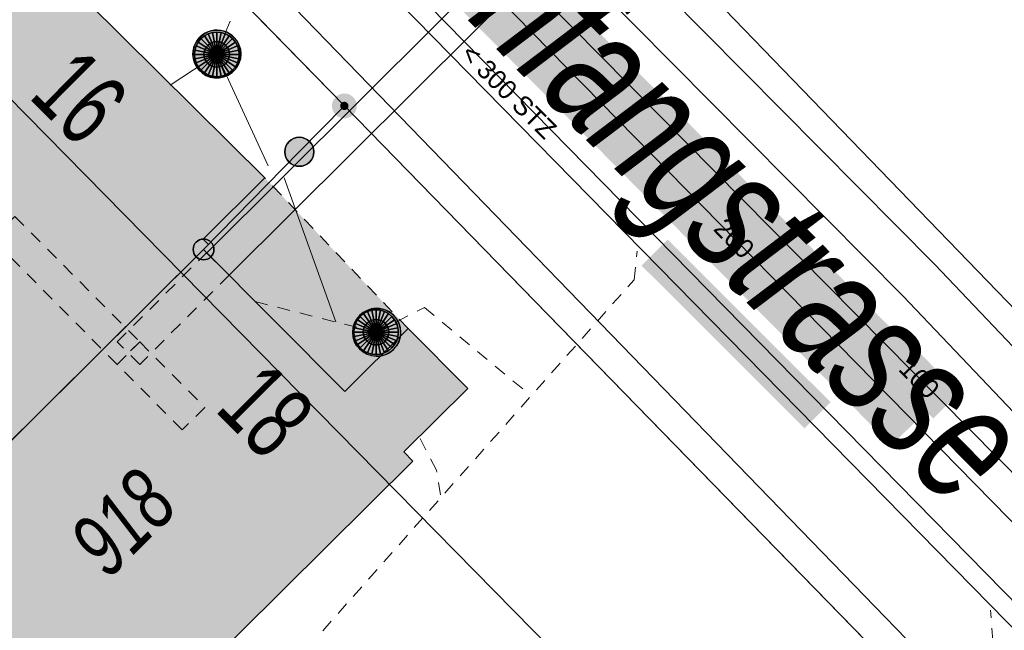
# Model space of a CAD drawing. Header units: metres. Extents: x 2695560 to 2696939, y 1260529 to 1262050.
# Tile 17 of 256: x 2695768 to 2695783, y 1260864 to 1260873. Entities that reach past the tile are written whole.
import ezdxf

# ---------------------------------------------------------------- set-up
doc = ezdxf.new("R2010")
doc.units = ezdxf.units.M
doc.linetypes.add('AUSGEZOGEN', pattern=[0])
doc.linetypes.add('VERDECKT2_S2', pattern=[0.36, 0.2, -0.16])
for name, color, linetype in [('XR$1$AV_Flächen (EO)', 7, 'AUSGEZOGEN'), ('XR$1$AV_Gebäudeflächen (BB)', 7, 'AUSGEZOGEN'), ('XR$1$AV_Gebäudeflächen (EO)', 7, 'AUSGEZOGEN'), ('XR$1$AV_Grenzpunkte', 7, 'AUSGEZOGEN'), ('XR$1$AV_Haus-Nr.', 7, 'AUSGEZOGEN'), ('XR$1$AV_Linien (BB)', 7, 'AUSGEZOGEN'), ('XR$1$AV_Strassennamen', 7, 'AUSGEZOGEN'), ('XR$1$AV_Versicherung-Nr.', 7, 'AUSGEZOGEN'), ('XR$1$AW_LK_Schachtdeckel', 24, 'AUSGEZOGEN'), ('XR$1$Liegenschaftsgrenzen', 7, 'AUSGEZOGEN'), ('XR$1$PFAV', 255, 'AUSGEZOGEN'), ('XR$1$PFAW', 255, 'AUSGEZOGEN'), ('XR$1$RP_Abstandslinie', 7, 'AUSGEZOGEN')]:
    doc.layers.add(name, color=color, linetype=linetype)
for name, color, linetype, lineweight in [('XR$2$ABW-Linie-R-genau', 4, 'AUSGEZOGEN', 18), ('XR$2$ABW-Linie-R-ungenau', 4, 'VERDECKT2_S2', 18), ('XR$2$ABW-LinieFlaeche-R-genau', 4, 'AUSGEZOGEN', 18), ('XR$2$ABW-Punkt', 6, 'AUSGEZOGEN', 18), ('XR$2$ELE-Flaeche-oberirdisch', 1, 'AUSGEZOGEN', 18), ('XR$2$ELE-LinieFlaeche-genau', 1, 'AUSGEZOGEN', 18), ('XR$2$ELE-LinieFlaeche-ungenau', 1, 'VERDECKT2_S2', 18), ('XR$2$GAS-Linie-genau', 12, 'AUSGEZOGEN', 18), ('XR$2$KOM-Linie-U-genau', 91, 'AUSGEZOGEN', 18), ('XR$2$WAS-Linie-genau', 5, 'AUSGEZOGEN', 18), ('XR$2$WEI-Text', 59, 'AUSGEZOGEN', 18)]:
    doc.layers.add(name, color=color, linetype=linetype, lineweight=lineweight)
doc.styles.add('ARIAL', font='arial.ttf')
doc.styles.add('TXT', font='txt')

# ---------------------------------------------------------------- blocks, each defined once
blk = doc.blocks.new('BAV15')
at = {"layer": 'XR$1$PFAV', "transparency": 33554687}
blk.add_hatch(color=7, dxfattribs=at).paths.add_polyline_path([(0.5, 0), (0.49, 0.101), (0.459, 0.197), (0.41, 0.286), (0.344, 0.362), (0.264, 0.424), (0.174, 0.469), (0.076, 0.494), (-0.025, 0.499), (-0.125, 0.484), (-0.22, 0.449), (-0.306, 0.395), (-0.379, 0.326), (-0.437, 0.243), (-0.477, 0.15), (-0.497, 0.051), (-0.497, -0.051), (-0.477, -0.15), (-0.437, -0.243), (-0.379, -0.326), (-0.306, -0.395), (-0.22, -0.449), (-0.125, -0.484), (-0.025, -0.499), (0.076, -0.494), (0.174, -0.469), (0.264, -0.424), (0.344, -0.362), (0.41, -0.286), (0.459, -0.197), (0.49, -0.101)])
at = {"color": 7, "transparency": 33554687}
for start, end in [(90, 270), (270, 90)]:
    blk.add_arc((0, 0), 0.5, start, end, dxfattribs=at)
at = {"layer": 'XR$1$PFAV', "transparency": 33554687}
blk.add_circle((0, 0), 0.5, dxfattribs=at)
blk = doc.blocks.new('BWAV20')
at = {"true_color": 0x000000, "transparency": 33554687}
blk.add_hatch(color=18, dxfattribs=at).paths.add_polyline_path([(0.167, 0), (0.163, 0.034), (0.153, 0.066), (0.137, 0.095), (0.115, 0.121), (0.088, 0.141), (0.058, 0.156), (0.025, 0.165), (-0.008, 0.166), (-0.042, 0.161), (-0.073, 0.15), (-0.102, 0.132), (-0.126, 0.109), (-0.146, 0.081), (-0.159, 0.05), (-0.166, 0.017), (-0.166, -0.017), (-0.159, -0.05), (-0.146, -0.081), (-0.126, -0.109), (-0.102, -0.132), (-0.073, -0.15), (-0.042, -0.161), (-0.008, -0.166), (0.025, -0.165), (0.058, -0.156), (0.088, -0.141), (0.115, -0.121), (0.137, -0.095), (0.153, -0.066), (0.163, -0.034)])
at = {"layer": 'XR$1$PFAV', "transparency": 33554687}
blk.add_hatch(color=7, dxfattribs=at).paths.add_polyline_path([(0.5, 0), (0.49, 0.101), (0.459, 0.197), (0.41, 0.286), (0.344, 0.362), (0.264, 0.424), (0.174, 0.469), (0.076, 0.494), (-0.025, 0.499), (-0.125, 0.484), (-0.22, 0.449), (-0.306, 0.395), (-0.379, 0.326), (-0.437, 0.243), (-0.477, 0.15), (-0.497, 0.051), (-0.497, -0.051), (-0.477, -0.15), (-0.437, -0.243), (-0.379, -0.326), (-0.306, -0.395), (-0.22, -0.449), (-0.125, -0.484), (-0.025, -0.499), (0.076, -0.494), (0.174, -0.469), (0.264, -0.424), (0.344, -0.362), (0.41, -0.286), (0.459, -0.197), (0.49, -0.101)])
blk = doc.blocks.new('BAW2082')
at = {"layer": 'XR$1$PFAW', "transparency": 33554687}
blk.add_hatch(color=7, dxfattribs=at).paths.add_polyline_path([(0.509, -0.003), (0.499, 0.098), (0.469, 0.194), (0.42, 0.283), (0.354, 0.359), (0.274, 0.421), (0.183, 0.466), (0.085, 0.491), (-0.016, 0.496), (-0.116, 0.481), (-0.211, 0.446), (-0.297, 0.392), (-0.37, 0.323), (-0.428, 0.24), (-0.468, 0.147), (-0.488, 0.047), (-0.488, -0.054), (-0.468, -0.153), (-0.428, -0.246), (-0.37, -0.329), (-0.297, -0.398), (-0.211, -0.452), (-0.116, -0.487), (-0.016, -0.502), (0.085, -0.497), (0.183, -0.472), (0.274, -0.427), (0.354, -0.366), (0.42, -0.289), (0.469, -0.2), (0.499, -0.104)])
at = {"transparency": 33554687}
for start, end in [(91.1948, 268.8052), (268.8052, 91.1948)]:
    blk.add_arc((0.01, 0), 0.5, start, end, dxfattribs=at)
at = {"layer": 'XR$1$PFAW', "transparency": 33554687}
blk.add_circle((0.009, -0.003), 0.5, dxfattribs=at)
blk = doc.blocks.new('ABW-NORMSCHACHT_WEITERE')
at = {"layer": 'XR$2$ABW-Punkt', "linetype": 'AUSGEZOGEN', "lineweight": 25, "transparency": 33554687}
for points in [[(-111, 166, 2500), (0, 0, 2500), (-141, 141, 2500)], [(-111, 166), (0, 0), (-141, 141)], [(-111, 166, 2500), (-111, 166), (-141, 141), (-141, 141, 2500)], [(-77, 185, 2500), (0, 0, 2500), (-111, 166, 2500)], [(-77, 185), (0, 0), (-111, 166)], [(-77, 185, 2500), (-77, 185), (-111, 166), (-111, 166, 2500)], [(-39, 196, 2500), (0, 0, 2500), (-77, 185, 2500)], [(-39, 196), (0, 0), (-77, 185)], [(-39, 196, 2500), (-39, 196), (-77, 185), (-77, 185, 2500)], [(0, 200, 2500), (0, 0, 2500), (-39, 196, 2500)], [(0, 200), (0, 0), (-39, 196)], [(0, 200, 2500), (0, 200), (-39, 196), (-39, 196, 2500)], [(39, 196, 2500), (0, 0, 2500), (0, 200, 2500)], [(39, 196), (0, 0), (0, 200)], [(39, 196, 2500), (39, 196), (0, 200), (0, 200, 2500)], [(77, 185, 2500), (0, 0, 2500), (39, 196, 2500)], [(77, 185), (0, 0), (39, 196)], [(111, 166, 2500), (0, 0, 2500), (77, 185, 2500)], [(111, 166), (0, 0), (77, 185)], [(141, 141, 2500), (0, 0, 2500), (111, 166, 2500)], [(141, 141), (0, 0), (111, 166)], [(77, 185, 2500), (77, 185), (39, 196), (39, 196, 2500)], [(111, 166, 2500), (111, 166), (77, 185), (77, 185, 2500)], [(141, 141, 2500), (141, 141), (111, 166), (111, 166, 2500)], [(-196, 39, 2500), (0, 0, 2500), (-200, 0, 2500)], [(-196, 39), (0, 0), (-200, 0)], [(-196, 39, 2500), (-196, 39), (-200, 0), (-200, 0, 2500)], [(-200, 0, 2500), (0, 0, 2500), (-196, -39, 2500)], [(-200, 0), (0, 0), (-196, -39)], [(-185, 77, 2500), (0, 0, 2500), (-196, 39, 2500)], [(-185, 77), (0, 0), (-196, 39)], [(-185, 77, 2500), (-185, 77), (-196, 39), (-196, 39, 2500)], [(-196, -39, 2500), (0, 0, 2500), (-185, -77, 2500)], [(-196, -39), (0, 0), (-185, -77)], [(-166, 111, 2500), (0, 0, 2500), (-185, 77, 2500)], [(-166, 111), (0, 0), (-185, 77)], [(-166, 111, 2500), (-166, 111), (-185, 77), (-185, 77, 2500)], [(-185, -77, 2500), (0, 0, 2500), (-166, -111, 2500)], [(-185, -77), (0, 0), (-166, -111)], [(-141, 141, 2500), (0, 0, 2500), (-166, 111, 2500)], [(-141, 141), (0, 0), (-166, 111)], [(-141, 141, 2500), (-141, 141), (-166, 111), (-166, 111, 2500)], [(-166, -111, 2500), (0, 0, 2500), (-141, -141, 2500)], [(-166, -111), (0, 0), (-141, -141)], [(-141, -141, 2500), (0, 0, 2500), (-111, -166, 2500)], [(-141, -141), (0, 0), (-111, -166)], [(-111, -166, 2500), (0, 0, 2500), (-77, -185, 2500)], [(-111, -166), (0, 0), (-77, -185)], [(-77, -185, 2500), (0, 0, 2500), (-39, -196, 2500)], [(-77, -185), (0, 0), (-39, -196)], [(-39, -196, 2500), (0, 0, 2500), (0, -200, 2500)], [(-39, -196), (0, 0), (0, -200)], [(166, 111, 2500), (0, 0, 2500), (141, 141, 2500)], [(166, 111), (0, 0), (141, 141)], [(185, 77, 2500), (0, 0, 2500), (166, 111, 2500)], [(185, 77), (0, 0), (166, 111)], [(196, 39, 2500), (0, 0, 2500), (185, 77, 2500)], [(196, 39), (0, 0), (185, 77)], [(200, 0, 2500), (0, 0, 2500), (196, 39, 2500)], [(200, 0), (0, 0), (196, 39)], [(0, -200, 2500), (0, 0, 2500), (39, -196, 2500)], [(39, -196, 2500), (0, 0, 2500), (77, -185, 2500)], [(77, -185, 2500), (0, 0, 2500), (111, -166, 2500)], [(111, -166, 2500), (0, 0, 2500), (141, -141, 2500)], [(141, -141, 2500), (0, 0, 2500), (166, -111, 2500)], [(166, -111, 2500), (0, 0, 2500), (185, -77, 2500)], [(185, -77, 2500), (0, 0, 2500), (196, -39, 2500)], [(196, -39, 2500), (0, 0, 2500), (200, 0, 2500)], [(0, -200), (0, 0), (39, -196)], [(39, -196), (0, 0), (77, -185)], [(77, -185), (0, 0), (111, -166)], [(111, -166), (0, 0), (141, -141)], [(141, -141), (0, 0), (166, -111)], [(166, -111), (0, 0), (185, -77)], [(185, -77), (0, 0), (196, -39)], [(196, -39), (0, 0), (200, 0)], [(166, 111, 2500), (166, 111), (141, 141), (141, 141, 2500)], [(185, 77, 2500), (185, 77), (166, 111), (166, 111, 2500)], [(196, 39, 2500), (196, 39), (185, 77), (185, 77, 2500)], [(200, 0, 2500), (200, 0), (196, 39), (196, 39, 2500)], [(-200, 0, 2500), (-200, 0), (-196, -39), (-196, -39, 2500)], [(-196, -39, 2500), (-196, -39), (-185, -77), (-185, -77, 2500)], [(-185, -77, 2500), (-185, -77), (-166, -111), (-166, -111, 2500)], [(-166, -111, 2500), (-166, -111), (-141, -141), (-141, -141, 2500)], [(-141, -141, 2500), (-141, -141), (-111, -166), (-111, -166, 2500)], [(111, -166, 2500), (111, -166), (141, -141), (141, -141, 2500)], [(141, -141, 2500), (141, -141), (166, -111), (166, -111, 2500)], [(166, -111, 2500), (166, -111), (185, -77), (185, -77, 2500)], [(185, -77, 2500), (185, -77), (196, -39), (196, -39, 2500)], [(196, -39, 2500), (196, -39), (200, 0), (200, 0, 2500)], [(-111, -166, 2500), (-111, -166), (-77, -185), (-77, -185, 2500)], [(-77, -185, 2500), (-77, -185), (-39, -196), (-39, -196, 2500)], [(-39, -196, 2500), (-39, -196), (0, -200), (0, -200, 2500)], [(0, -200, 2500), (0, -200), (39, -196), (39, -196, 2500)], [(39, -196, 2500), (39, -196), (77, -185), (77, -185, 2500)], [(77, -185, 2500), (77, -185), (111, -166), (111, -166, 2500)]]:
    blk.add_3dface(points, dxfattribs=at)
blk = doc.blocks.new('ABW-DECKEL')
at = {"layer": 'XR$2$ABW-Punkt', "linetype": 'AUSGEZOGEN', "lineweight": 25, "transparency": 33554687}
for points in [[(-134, 323, 2500), (0, 0, 2500), (-194, 291, 2500)], [(-134, 323), (0, 0), (-194, 291)], [(-134, 323, 2500), (-134, 323), (-194, 291), (-194, 291, 2500)], [(-68, 343, 2500), (0, 0, 2500), (-134, 323, 2500)], [(-68, 343), (0, 0), (-134, 323)], [(-68, 343, 2500), (-68, 343), (-134, 323), (-134, 323, 2500)], [(0, 350, 2500), (0, 0, 2500), (-68, 343, 2500)], [(0, 350), (0, 0), (-68, 343)], [(0, 350, 2500), (0, 350), (-68, 343), (-68, 343, 2500)], [(68, 343, 2500), (0, 0, 2500), (0, 350, 2500)], [(68, 343), (0, 0), (0, 350)], [(68, 343, 2500), (68, 343), (0, 350), (0, 350, 2500)], [(134, 323, 2500), (0, 0, 2500), (68, 343, 2500)], [(134, 323), (0, 0), (68, 343)], [(194, 291, 2500), (0, 0, 2500), (134, 323, 2500)], [(194, 291), (0, 0), (134, 323)], [(134, 323, 2500), (134, 323), (68, 343), (68, 343, 2500)], [(194, 291, 2500), (194, 291), (134, 323), (134, 323, 2500)], [(-291, 194, 2500), (0, 0, 2500), (-323, 134, 2500)], [(-291, 194), (0, 0), (-323, 134)], [(-291, 194, 2500), (-291, 194), (-323, 134), (-323, 134, 2500)], [(-247, 247, 2500), (0, 0, 2500), (-291, 194, 2500)], [(-247, 247), (0, 0), (-291, 194)], [(-247, 247, 2500), (-247, 247), (-291, 194), (-291, 194, 2500)], [(-194, 291, 2500), (0, 0, 2500), (-247, 247, 2500)], [(-194, 291), (0, 0), (-247, 247)], [(-194, 291, 2500), (-194, 291), (-247, 247), (-247, 247, 2500)], [(247, 247, 2500), (0, 0, 2500), (194, 291, 2500)], [(247, 247), (0, 0), (194, 291)], [(291, 194, 2500), (0, 0, 2500), (247, 247, 2500)], [(291, 194), (0, 0), (247, 247)], [(323, 134, 2500), (0, 0, 2500), (291, 194, 2500)], [(323, 134), (0, 0), (291, 194)], [(247, 247, 2500), (247, 247), (194, 291), (194, 291, 2500)], [(291, 194, 2500), (291, 194), (247, 247), (247, 247, 2500)], [(323, 134, 2500), (323, 134), (291, 194), (291, 194, 2500)], [(-343, 68, 2500), (0, 0, 2500), (-350, 0, 2500)], [(-343, 68), (0, 0), (-350, 0)], [(-343, 68, 2500), (-343, 68), (-350, 0), (-350, 0, 2500)], [(-350, 0, 2500), (0, 0, 2500), (-343, -68, 2500)], [(-350, 0), (0, 0), (-343, -68)], [(-323, 134, 2500), (0, 0, 2500), (-343, 68, 2500)], [(-323, 134), (0, 0), (-343, 68)], [(-323, 134, 2500), (-323, 134), (-343, 68), (-343, 68, 2500)], [(-343, -68, 2500), (0, 0, 2500), (-323, -134, 2500)], [(-343, -68), (0, 0), (-323, -134)], [(-323, -134, 2500), (0, 0, 2500), (-291, -194, 2500)], [(-323, -134), (0, 0), (-291, -194)], [(-291, -194, 2500), (0, 0, 2500), (-247, -247, 2500)], [(-291, -194), (0, 0), (-247, -247)], [(-247, -247, 2500), (0, 0, 2500), (-194, -291, 2500)], [(-247, -247), (0, 0), (-194, -291)], [(-194, -291, 2500), (0, 0, 2500), (-134, -323, 2500)], [(-194, -291), (0, 0), (-134, -323)], [(-134, -323, 2500), (0, 0, 2500), (-68, -343, 2500)], [(-134, -323), (0, 0), (-68, -343)], [(-68, -343, 2500), (0, 0, 2500), (0, -350, 2500)], [(-68, -343), (0, 0), (0, -350)], [(343, 68, 2500), (0, 0, 2500), (323, 134, 2500)], [(343, 68), (0, 0), (323, 134)], [(350, 0, 2500), (0, 0, 2500), (343, 68, 2500)], [(350, 0), (0, 0), (343, 68)], [(0, -350, 2500), (0, 0, 2500), (68, -343, 2500)], [(68, -343, 2500), (0, 0, 2500), (134, -323, 2500)], [(134, -323, 2500), (0, 0, 2500), (194, -291, 2500)], [(194, -291, 2500), (0, 0, 2500), (247, -247, 2500)], [(247, -247, 2500), (0, 0, 2500), (291, -194, 2500)], [(291, -194, 2500), (0, 0, 2500), (323, -134, 2500)], [(323, -134, 2500), (0, 0, 2500), (343, -68, 2500)], [(343, -68, 2500), (0, 0, 2500), (350, 0, 2500)], [(0, -350), (0, 0), (68, -343)], [(68, -343), (0, 0), (134, -323)], [(134, -323), (0, 0), (194, -291)], [(194, -291), (0, 0), (247, -247)], [(247, -247), (0, 0), (291, -194)], [(291, -194), (0, 0), (323, -134)], [(323, -134), (0, 0), (343, -68)], [(343, -68), (0, 0), (350, 0)], [(343, 68, 2500), (343, 68), (323, 134), (323, 134, 2500)], [(350, 0, 2500), (350, 0), (343, 68), (343, 68, 2500)], [(-350, 0, 2500), (-350, 0), (-343, -68), (-343, -68, 2500)], [(-343, -68, 2500), (-343, -68), (-323, -134), (-323, -134, 2500)], [(-323, -134, 2500), (-323, -134), (-291, -194), (-291, -194, 2500)], [(291, -194, 2500), (291, -194), (323, -134), (323, -134, 2500)], [(323, -134, 2500), (323, -134), (343, -68), (343, -68, 2500)], [(343, -68, 2500), (343, -68), (350, 0), (350, 0, 2500)], [(-291, -194, 2500), (-291, -194), (-247, -247), (-247, -247, 2500)], [(-247, -247, 2500), (-247, -247), (-194, -291), (-194, -291, 2500)], [(-194, -291, 2500), (-194, -291), (-134, -323), (-134, -323, 2500)], [(134, -323, 2500), (134, -323), (194, -291), (194, -291, 2500)], [(194, -291, 2500), (194, -291), (247, -247), (247, -247, 2500)], [(247, -247, 2500), (247, -247), (291, -194), (291, -194, 2500)], [(-134, -323, 2500), (-134, -323), (-68, -343), (-68, -343, 2500)], [(-68, -343, 2500), (-68, -343), (0, -350), (0, -350, 2500)], [(0, -350, 2500), (0, -350), (68, -343), (68, -343, 2500)], [(68, -343, 2500), (68, -343), (134, -323), (134, -323, 2500)]]:
    blk.add_3dface(points, dxfattribs=at)

msp = doc.modelspace()

# ---------------------------------------------------------------- hatches: boundary and pattern name
at = {"transparency": 33554687}
for points in [[(2695775.318, 1260874.331), (2695774.403, 1260873.429), (2695781.212, 1260866.525), (2695782.127, 1260867.427)], [(2695778.519, 1260870.414), (2695778.114, 1260870.018), (2695778.991, 1260869.122), (2695779.396, 1260869.518)], [(2695777.711, 1260869.749), (2695777.304, 1260869.341), (2695779.855, 1260866.793), (2695780.262, 1260867.201)], [(2695781.436, 1260868.197), (2695781.03, 1260867.796), (2695781.868, 1260866.947), (2695782.274, 1260867.348)]]:
    msp.add_hatch(color=7, dxfattribs=at).paths.add_polyline_path(points)
at = {"layer": 'XR$1$AV_Gebäudeflächen (BB)', "true_color": 0xd2d2d2, "transparency": 33554687}
for points in [[(2695765.018, 1260864.202), (2695770.447, 1260869.595), (2695770.525, 1260869.672), (2695770.441, 1260869.756), (2695771.408, 1260870.716), (2695766.944, 1260875.141), (2695760.802, 1260868.738), (2695761.836, 1260867.697), (2695761.69, 1260867.552), (2695762.404, 1260866.833), (2695764.906, 1260864.314)], [(2695770.447, 1260869.595), (2695765.018, 1260864.202), (2695768.304, 1260860.894), (2695773.724, 1260866.278), (2695773.581, 1260866.422), (2695774.582, 1260867.417), (2695773.648, 1260868.357), (2695772.656, 1260867.371)]]:
    msp.add_hatch(color=254, dxfattribs=at).paths.add_polyline_path(points)
at = {"layer": 'XR$1$AV_Gebäudeflächen (EO)', "true_color": 0xebebeb, "transparency": 33554687}
msp.add_hatch(color=7, dxfattribs=at).paths.add_polyline_path([(2695770.447, 1260869.595), (2695772.656, 1260867.371), (2695773.648, 1260868.357), (2695771.408, 1260870.716), (2695770.441, 1260869.756), (2695770.525, 1260869.672)])

# ---------------------------------------------------------------- linework, layer by layer
at = {"layer": 'XR$1$AV_Flächen (EO)', "color": 7, "linetype": 'VERDECKT2_S2', "transparency": 33554687}
msp.add_line((2695773.648, 1260868.357), (2695771.408, 1260870.716), dxfattribs=at)
at = {"layer": 'XR$1$AV_Flächen (EO)', "color": 7, "linetype": 'AUSGEZOGEN', "transparency": 33554687}
for points in [[(2695771.408, 1260870.716), (2695770.441, 1260869.756), (2695770.525, 1260869.672), (2695770.447, 1260869.595)], [(2695770.447, 1260869.595), (2695772.656, 1260867.371), (2695773.648, 1260868.357)]]:
    msp.add_lwpolyline(points, dxfattribs=at)
at = {"layer": 'XR$1$AV_Linien (BB)', "color": 7, "linetype": 'AUSGEZOGEN', "transparency": 33554687}
msp.add_line((2695765.018, 1260864.202), (2695770.447, 1260869.595), dxfattribs=at)
for points in [[(2695796.956, 1260854.276), (2695796.73, 1260854.51), (2695787.44, 1260864.21), (2695775.86, 1260876.2), (2695771.77, 1260880.35), (2695769.369, 1260882.784)], [(2695793.324, 1260850.617), (2695793.04, 1260850.91), (2695781.022, 1260863.25), (2695772.651, 1260871.844), (2695767.99, 1260876.63)], [(2695765.018, 1260864.202), (2695764.906, 1260864.314), (2695762.404, 1260866.833), (2695761.69, 1260867.552), (2695761.836, 1260867.697), (2695760.802, 1260868.738), (2695766.944, 1260875.141), (2695771.408, 1260870.716), (2695770.441, 1260869.756), (2695770.525, 1260869.672), (2695770.447, 1260869.595)], [(2695770.447, 1260869.595), (2695772.656, 1260867.371), (2695773.648, 1260868.357), (2695774.582, 1260867.417), (2695773.581, 1260866.422), (2695773.724, 1260866.278), (2695768.304, 1260860.894), (2695765.018, 1260864.202)]]:
    msp.add_lwpolyline(points, dxfattribs=at)
at = {"layer": 'XR$1$Liegenschaftsgrenzen', "color": 7, "linetype": 'AUSGEZOGEN', "transparency": 33554687}
for p, q in [((2695767.99, 1260876.63), (2695772.651, 1260871.844)), ((2695772.651, 1260871.844), (2695781.022, 1260863.25))]:
    msp.add_line(p, q, dxfattribs=at)
for points in [[(2695765.23, 1260886.98), (2695771.77, 1260880.35), (2695775.86, 1260876.2), (2695787.44, 1260864.21), (2695796.73, 1260854.51)], [(2695772.651, 1260871.844), (2695771.946, 1260871.125), (2695770.447, 1260869.595), (2695765.018, 1260864.202), (2695760.13, 1260859.357)]]:
    msp.add_lwpolyline(points, dxfattribs=at)
at = {"layer": 'XR$1$RP_Abstandslinie', "color": 7, "linetype": 'AUSGEZOGEN', "transparency": 33554687}
msp.add_lwpolyline([(2695800.545, 1260838.238), (2695793.27, 1260845.64), (2695767.38, 1260872), (2695756.843, 1260861.074)], dxfattribs=at)
at = {"layer": 'XR$2$ABW-Linie-R-genau', "linetype": 'AUSGEZOGEN', "transparency": 33554687}
for p, q in [((2695769.927, 1260872.17), (2695770.654, 1260872.651)), ((2695771.458, 1260870.905), (2695770.654, 1260872.651)), ((2695771.71, 1260870.719), (2695772.516, 1260868.459))]:
    msp.add_line(p, q, dxfattribs=at)
at = {"layer": 'XR$2$ABW-Linie-R-ungenau', "linetype": 'VERDECKT2_S2', "transparency": 33554687}
for p in [(2695771.256, 1260868.778), (2695773.365, 1260868.079)]:
    msp.add_line(p, (2695773.147, 1260868.299), dxfattribs=at)
for points in [[(2695770.654, 1260872.651), (2695771.564, 1260874.931), (2695771.541, 1260875.351)], [(2695768.493, 1260859.311), (2695777.186, 1260869.12), (2695777.233, 1260869.567)], [(2695773.147, 1260868.299), (2695773.903, 1260868.686), (2695775.541, 1260867.327)], [(2695774.154, 1260865.749), (2695774.091, 1260866.136), (2695773.822, 1260866.666)], [(2695774.649, 1260854.294), (2695774.442, 1260854.516), (2695774.472, 1260854.904), (2695782.802, 1260863.463), (2695782.764, 1260863.942)]]:
    msp.add_lwpolyline(points, dxfattribs=at)
at = {"layer": 'XR$2$ABW-LinieFlaeche-R-genau', "linetype": 'AUSGEZOGEN', "transparency": 33554687}
msp.add_lwpolyline([(2695798.799, 1260847.661), (2695765.6, 1260881.533), (2695765.814, 1260881.743), (2695799.013, 1260847.871), (2695798.799, 1260847.661)], close=True, dxfattribs=at)
at = {"layer": 'XR$2$ELE-Flaeche-oberirdisch', "transparency": 33554687}
msp.add_lwpolyline([(2695819.867, 1260830.12), (2695815.105, 1260835.135), (2695814.091, 1260836.202), (2695805.302, 1260845.295), (2695802.609, 1260848.074), (2695796.337, 1260854.338), (2695790.591, 1260860.246), (2695789.045, 1260861.836), (2695781.895, 1260869.359), (2695776.494, 1260874.816), (2695775.994, 1260874.326), (2695781.393, 1260868.871), (2695788.541, 1260861.35), (2695790.089, 1260859.758), (2695795.839, 1260853.846), (2695802.111, 1260847.582), (2695804.798, 1260844.809), (2695813.585, 1260835.718), (2695814.597, 1260834.653), (2695818.901, 1260830.12), (2695819.867, 1260830.12)], close=True, dxfattribs=at)
at = {"layer": 'XR$2$ELE-LinieFlaeche-genau', "linetype": 'AUSGEZOGEN', "transparency": 33554687}
msp.add_lwpolyline([(2695770.496, 1260869.544), (2695775.297, 1260874.331), (2695775.65, 1260873.977), (2695770.848, 1260869.19), (2695770.496, 1260869.544)], close=True, dxfattribs=at)
at = {"layer": 'XR$2$ELE-LinieFlaeche-ungenau', "linetype": 'VERDECKT2_S2', "transparency": 33554687}
for points in [[(2695767.495, 1260870.113), (2695769.448, 1260868.146), (2695769.094, 1260867.794), (2695767.141, 1260869.761), (2695767.495, 1260870.113)], [(2695769.094, 1260868.147), (2695770.495, 1260869.544), (2695770.849, 1260869.19), (2695769.448, 1260867.793), (2695769.094, 1260868.147)], [(2695770.113, 1260866.768), (2695769.094, 1260867.794), (2695769.448, 1260868.146), (2695770.467, 1260867.12), (2695770.113, 1260866.768)]]:
    msp.add_lwpolyline(points, close=True, dxfattribs=at)
at = {"layer": 'XR$2$GAS-Linie-genau', "linetype": 'AUSGEZOGEN', "transparency": 33554687}
msp.add_line((2695787.273, 1260861.872), (2695772.331, 1260877.018), dxfattribs=at)
at = {"layer": 'XR$2$KOM-Linie-U-genau', "linetype": 'AUSGEZOGEN', "transparency": 33554687}
msp.add_lwpolyline([(2695768.107, 1260877.641), (2695768.572, 1260876.788), (2695782.439, 1260862.464), (2695784.476, 1260860.33)], dxfattribs=at)
at = {"layer": 'XR$2$WAS-Linie-genau', "linetype": 'AUSGEZOGEN', "transparency": 33554687}
msp.add_line((2695788.928, 1260859.379), (2695774.529, 1260874.081), dxfattribs=at)

# ---------------------------------------------------------------- block references
at = {"layer": 'XR$1$AV_Grenzpunkte', "color": 7, "linetype": 'AUSGEZOGEN', "lineweight": -3, "transparency": 33554687}
for name, p, xscale, yscale in [('BWAV20', (2695772.651, 1260871.844), 0.3899999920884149, 0.3899999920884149), ('BAV15', (2695771.946, 1260871.125), 0.4549999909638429, 0.4549999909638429), ('BAV15', (2695770.447, 1260869.595), 0.3249999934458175, 0.3249999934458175)]:
    msp.add_blockref(name, p, dxfattribs=dict(at, xscale=xscale, yscale=yscale))
at = {"layer": 'XR$1$AW_LK_Schachtdeckel', "color": 24, "linetype": 'AUSGEZOGEN', "lineweight": -3, "transparency": 33554687, "xscale": 0.7499999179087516, "yscale": 0.7499999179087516, "rotation": 118.570373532}
msp.add_blockref('BAW2082', (2695770.657, 1260872.65), dxfattribs=at)
at = {"layer": 'XR$1$AW_LK_Schachtdeckel', "color": 24, "linetype": 'AUSGEZOGEN', "lineweight": -3, "transparency": 33554687, "xscale": 0.7499999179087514, "yscale": 0.7499999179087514}
msp.add_blockref('BAW2082', (2695773.15, 1260868.298), dxfattribs=at)
at = {"layer": 'XR$2$ABW-Punkt', "color": 6, "linetype": 'AUSGEZOGEN', "lineweight": 18, "transparency": 33554687, "xscale": 0.001, "yscale": 0.001, "zscale": 0.001, "rotation": 360}
for name, p in [('ABW-DECKEL', (2695770.654, 1260872.651)), ('ABW-NORMSCHACHT_WEITERE', (2695770.654, 1260872.651)), ('ABW-DECKEL', (2695773.147, 1260868.299)), ('ABW-NORMSCHACHT_WEITERE', (2695773.147, 1260868.299))]:
    msp.add_blockref(name, p, dxfattribs=at)

# ---------------------------------------------------------------- texts
at = {"layer": 'XR$1$AV_Haus-Nr.', "color": 7, "transparency": 33554687, "char_height": 1.1621, "width": 1.59081, "attachment_point": 2, "style": 'ARIAL'}
for s, insert, rotation in [('\\W0.64;16', (2695768.919, 1260872.4), 315.2511), ('\\W0.64;18', (2695771.84, 1260867.485), 314.8092)]:
    msp.add_mtext(s, dxfattribs=dict(at, insert=insert, rotation=rotation))
at = {"layer": 'XR$1$AV_Strassennamen', "color": 7, "transparency": 33554687, "insert": (2695778.258, 1260870.421), "char_height": 1.93684, "width": 13.26678, "attachment_point": 5, "rotation": 314.6058, "style": 'ARIAL'}
msp.add_mtext('\\A1;{\\fArial|i1|b0;\\H1.936838;\\W0.700000;\\C7;Einfangstrasse}\\P', dxfattribs=at)
at = {"layer": 'XR$1$AV_Versicherung-Nr.', "color": 7, "transparency": 33554687, "insert": (2695769.184, 1260865.315), "char_height": 0.96842, "width": 1.92219, "attachment_point": 5, "rotation": 44.8101, "style": 'ARIAL'}
msp.add_mtext('\\A1;{\\fArial|i1|b0;\\H0.968418;\\W0.700000;\\C7;918}\\P', dxfattribs=at)
at = {"layer": 'XR$2$WEI-Text', "transparency": 33554687, "char_height": 0.3, "attachment_point": 5, "style": 'TXT'}
for s, insert, width, rotation in [('\\W1.00;<\\~300\\~STZ', (2695775.224, 1260872.07), 2.62619, 315.1), ('\\W1.00;200', (2695778.752, 1260869.769), 0.9119, 314.5), ('\\W1.00;100', (2695781.649, 1260867.572), 0.9119, 314.7)]:
    msp.add_mtext(s, dxfattribs=dict(at, insert=insert, width=width, rotation=rotation))

doc.saveas('drawing.dxf')
